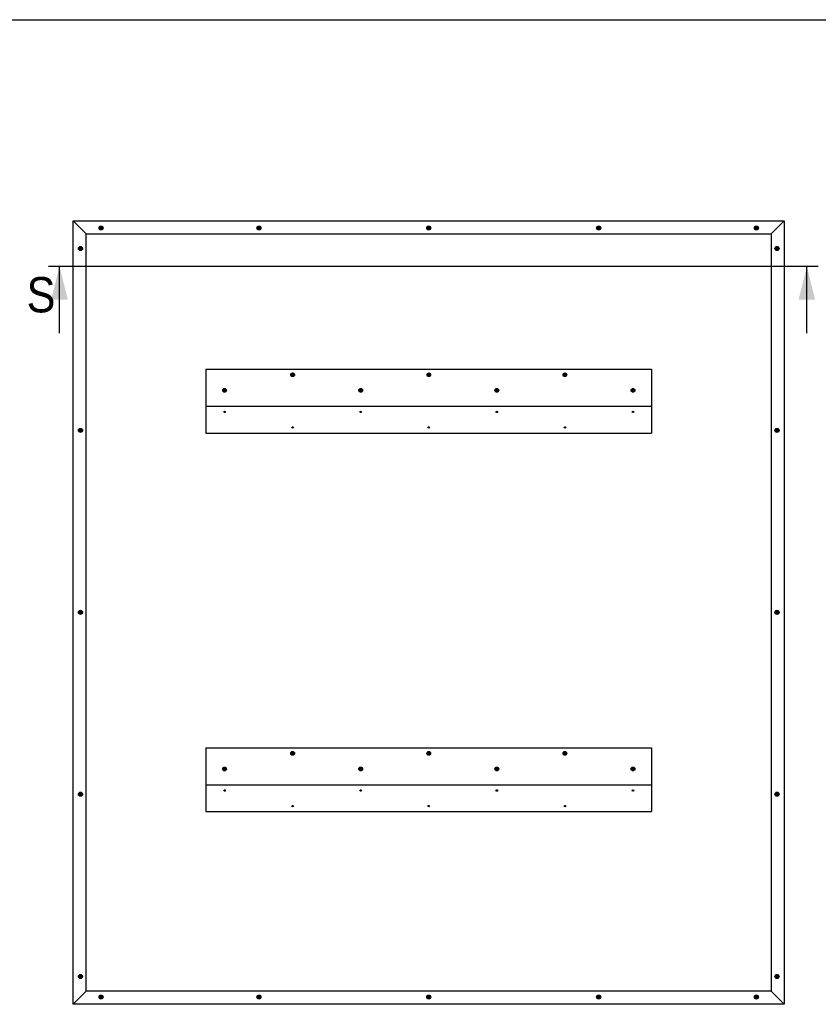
# Model space of a CAD drawing. Header units: millimetres. Extents: x 82 to 6232, y 70 to 4375.
# Tile 3 of 4: x 2470 to 4621, y 1722 to 4375. Entities that reach past the tile are written whole.
import ezdxf

# ---------------------------------------------------------------- set-up
doc = ezdxf.new("R2010")
doc.units = ezdxf.units.MM
doc.header["$LTSCALE"] = 15
doc.linetypes.add('SLD-Solido', pattern=[0])
doc.layers.add('QUOTE', color=1, linetype='SLD-Solido')
doc.layers.add('SEZIONI', color=9, linetype='SLD-Solido')
doc.styles.add('SLDTEXTSTYLE3', font='GOTHIC.TTF', dxfattribs={"width": 0.913})

msp = doc.modelspace()

# ---------------------------------------------------------------- linework, layer by layer
for p, q in [((2614.07, 3833.1), (4529.07, 3833.1)), ((2649.07, 3798.1), (2614.07, 3833.1)), ((2614.07, 1722.1), (2614.07, 3833.1)), ((4529.07, 3833.1), (4494.07, 3798.1)), ((4529.07, 3833.1), (4529.07, 1722.1)), ((2649.07, 3798.1), (4494.07, 3798.1)), ((2649.07, 1757.1), (2649.07, 3798.1)), ((2688.46, 3813.86), (2686.66, 3813.11)), ((2686.66, 3813.11), (2687.02, 3812.24)), ((2687.02, 3812.24), (2688.82, 3812.98)), ((2688.58, 3816.01), (2687.71, 3815.65)), ((2687.71, 3815.65), (2688.46, 3813.86)), ((2689.33, 3814.22), (2688.58, 3816.01)), ((2688.82, 3812.98), (2689.56, 3811.19)), ((2691.12, 3814.96), (2689.33, 3814.22)), ((2689.56, 3811.19), (2690.43, 3811.55)), ((2689.69, 3813.35), (2691.48, 3814.09)), ((2690.43, 3811.55), (2689.69, 3813.35)), ((2691.48, 3814.09), (2691.12, 3814.96)), ((3113.46, 3813.86), (3111.66, 3813.11)), ((3111.66, 3813.11), (3112.02, 3812.24)), ((3112.02, 3812.24), (3113.82, 3812.98)), ((3113.58, 3816.01), (3112.71, 3815.65)), ((3112.71, 3815.65), (3113.46, 3813.86)), ((3114.33, 3814.22), (3113.58, 3816.01)), ((3113.82, 3812.98), (3114.56, 3811.19)), ((3116.12, 3814.96), (3114.33, 3814.22)), ((3114.56, 3811.19), (3115.43, 3811.55)), ((3114.69, 3813.35), (3116.48, 3814.09)), ((3115.43, 3811.55), (3114.69, 3813.35)), ((3116.48, 3814.09), (3116.12, 3814.96)), ((3570.96, 3813.86), (3569.16, 3813.11)), ((3569.16, 3813.11), (3569.52, 3812.24)), ((3569.52, 3812.24), (3571.32, 3812.98)), ((3571.08, 3816.01), (3570.21, 3815.65)), ((3570.21, 3815.65), (3570.96, 3813.86)), ((3571.83, 3814.22), (3571.08, 3816.01)), ((3571.32, 3812.98), (3572.06, 3811.19)), ((3573.62, 3814.96), (3571.83, 3814.22)), ((3572.06, 3811.19), (3572.93, 3811.55)), ((3572.19, 3813.35), (3573.98, 3814.09)), ((3572.93, 3811.55), (3572.19, 3813.35)), ((3573.98, 3814.09), (3573.62, 3814.96)), ((4028.46, 3813.86), (4026.66, 3813.11)), ((4026.66, 3813.11), (4027.02, 3812.24)), ((4027.02, 3812.24), (4028.82, 3812.98)), ((4028.58, 3816.01), (4027.71, 3815.65)), ((4027.71, 3815.65), (4028.46, 3813.86)), ((4029.33, 3814.22), (4028.58, 3816.01)), ((4028.82, 3812.98), (4029.56, 3811.19)), ((4031.12, 3814.96), (4029.33, 3814.22)), ((4029.56, 3811.19), (4030.43, 3811.55)), ((4029.69, 3813.35), (4031.48, 3814.09)), ((4030.43, 3811.55), (4029.69, 3813.35)), ((4031.48, 3814.09), (4031.12, 3814.96)), ((4453.46, 3813.86), (4451.66, 3813.11)), ((4451.66, 3813.11), (4452.02, 3812.24)), ((4452.02, 3812.24), (4453.82, 3812.98)), ((4453.58, 3816.01), (4452.71, 3815.65)), ((4452.71, 3815.65), (4453.46, 3813.86)), ((4454.33, 3814.22), (4453.58, 3816.01)), ((4453.82, 3812.98), (4454.56, 3811.19)), ((4456.12, 3814.96), (4454.33, 3814.22)), ((4454.56, 3811.19), (4455.43, 3811.55)), ((4454.69, 3813.35), (4456.48, 3814.09)), ((4455.43, 3811.55), (4454.69, 3813.35)), ((4456.48, 3814.09), (4456.12, 3814.96)), ((4494.07, 3798.1), (4494.07, 1757.1)), ((2633.1, 3758.57), (2631.16, 3758.57)), ((2631.16, 3758.57), (2631.16, 3757.63)), ((2631.16, 3757.63), (2633.1, 3757.63)), ((2634.04, 3760.52), (2633.1, 3760.52)), ((2633.1, 3760.52), (2633.1, 3758.57)), ((2633.1, 3757.63), (2633.1, 3755.68)), ((2633.1, 3755.68), (2634.04, 3755.68)), ((2634.04, 3758.57), (2634.04, 3760.52)), ((2635.99, 3758.57), (2634.04, 3758.57)), ((2634.04, 3755.68), (2634.04, 3757.63)), ((2634.04, 3757.63), (2635.99, 3757.63)), ((2635.99, 3757.63), (2635.99, 3758.57)), ((4508.96, 3758.36), (4507.16, 3757.61)), ((4507.16, 3757.61), (4507.52, 3756.74)), ((4507.52, 3756.74), (4509.32, 3757.48)), ((4509.08, 3760.51), (4508.21, 3760.15)), ((4508.21, 3760.15), (4508.96, 3758.36)), ((4509.83, 3758.72), (4509.08, 3760.51)), ((4509.32, 3757.48), (4510.06, 3755.69)), ((4511.62, 3759.46), (4509.83, 3758.72)), ((4510.06, 3755.69), (4510.93, 3756.05)), ((4510.19, 3757.85), (4511.98, 3758.59)), ((4510.93, 3756.05), (4510.19, 3757.85)), ((4511.98, 3758.59), (4511.62, 3759.46)), ((2971.57, 3433.1), (2971.57, 3333.1)), ((2971.57, 3433.1), (4171.57, 3433.1)), ((4171.57, 3433.1), (4171.57, 3333.1)), ((3204.29, 3418.36), (3202.49, 3417.61)), ((3202.49, 3417.61), (3202.86, 3416.74)), ((3202.86, 3416.74), (3204.65, 3417.48)), ((3204.42, 3420.51), (3203.55, 3420.15)), ((3203.55, 3420.15), (3204.29, 3418.36)), ((3205.16, 3418.72), (3204.42, 3420.51)), ((3204.65, 3417.48), (3205.4, 3415.69)), ((3206.96, 3419.46), (3205.16, 3418.72)), ((3205.4, 3415.69), (3206.27, 3416.05)), ((3205.52, 3417.85), (3207.32, 3418.59)), ((3206.27, 3416.05), (3205.52, 3417.85)), ((3207.32, 3418.59), (3206.96, 3419.46)), ((3570.96, 3418.36), (3569.16, 3417.61)), ((3569.16, 3417.61), (3569.52, 3416.74)), ((3569.52, 3416.74), (3571.32, 3417.48)), ((3571.08, 3420.51), (3570.21, 3420.15)), ((3570.21, 3420.15), (3570.96, 3418.36)), ((3571.83, 3418.72), (3571.08, 3420.51)), ((3571.32, 3417.48), (3572.06, 3415.69)), ((3573.62, 3419.46), (3571.83, 3418.72)), ((3572.06, 3415.69), (3572.93, 3416.05)), ((3572.19, 3417.85), (3573.98, 3418.59)), ((3572.93, 3416.05), (3572.19, 3417.85)), ((3573.98, 3418.59), (3573.62, 3419.46)), ((3937.62, 3418.36), (3935.83, 3417.61)), ((3935.83, 3417.61), (3936.19, 3416.74)), ((3936.19, 3416.74), (3937.98, 3417.48)), ((3937.75, 3420.51), (3936.88, 3420.15)), ((3936.88, 3420.15), (3937.62, 3418.36)), ((3938.49, 3418.72), (3937.75, 3420.51)), ((3937.98, 3417.48), (3938.73, 3415.69)), ((3940.29, 3419.46), (3938.49, 3418.72)), ((3938.73, 3415.69), (3939.6, 3416.05)), ((3938.86, 3417.85), (3940.65, 3418.59)), ((3939.6, 3416.05), (3938.86, 3417.85)), ((3940.65, 3418.59), (3940.29, 3419.46)), ((3021.1, 3376.57), (3019.16, 3376.57)), ((3019.16, 3376.57), (3019.16, 3375.63)), ((3019.16, 3375.63), (3021.1, 3375.63)), ((3021.1, 3378.52), (3021.1, 3376.57)), ((3022.04, 3378.52), (3021.1, 3378.52)), ((3021.1, 3375.63), (3021.1, 3373.68)), ((3021.1, 3373.68), (3022.04, 3373.68)), ((3022.04, 3376.57), (3022.04, 3378.52)), ((3023.99, 3376.57), (3022.04, 3376.57)), ((3022.04, 3373.68), (3022.04, 3375.63)), ((3022.04, 3375.63), (3023.99, 3375.63)), ((3023.99, 3375.63), (3023.99, 3376.57)), ((3387.62, 3376.36), (3385.83, 3375.61)), ((3385.83, 3375.61), (3386.19, 3374.74)), ((3386.19, 3374.74), (3387.98, 3375.48)), ((3387.75, 3378.51), (3386.88, 3378.15)), ((3386.88, 3378.15), (3387.62, 3376.36)), ((3388.49, 3376.72), (3387.75, 3378.51)), ((3387.98, 3375.48), (3388.73, 3373.69)), ((3390.29, 3377.46), (3388.49, 3376.72)), ((3388.73, 3373.69), (3389.6, 3374.05)), ((3388.86, 3375.85), (3390.65, 3376.59)), ((3389.6, 3374.05), (3388.86, 3375.85)), ((3390.65, 3376.59), (3390.29, 3377.46)), ((3754.29, 3376.36), (3752.49, 3375.61)), ((3752.49, 3375.61), (3752.86, 3374.74)), ((3752.86, 3374.74), (3754.65, 3375.48)), ((3754.42, 3378.51), (3753.55, 3378.15)), ((3753.55, 3378.15), (3754.29, 3376.36)), ((3755.16, 3376.72), (3754.42, 3378.51)), ((3754.65, 3375.48), (3755.4, 3373.69)), ((3756.96, 3377.46), (3755.16, 3376.72)), ((3755.4, 3373.69), (3756.27, 3374.05)), ((3755.52, 3375.85), (3757.32, 3376.59)), ((3756.27, 3374.05), (3755.52, 3375.85)), ((3757.32, 3376.59), (3756.96, 3377.46)), ((4120.96, 3376.36), (4119.16, 3375.61)), ((4119.16, 3375.61), (4119.52, 3374.74)), ((4119.52, 3374.74), (4121.32, 3375.48)), ((4121.08, 3378.51), (4120.21, 3378.15)), ((4120.21, 3378.15), (4120.96, 3376.36)), ((4121.83, 3376.72), (4121.08, 3378.51)), ((4121.32, 3375.48), (4122.06, 3373.69)), ((4123.62, 3377.46), (4121.83, 3376.72)), ((4122.06, 3373.69), (4122.93, 3374.05)), ((4122.19, 3375.85), (4123.98, 3376.59)), ((4122.93, 3374.05), (4122.19, 3375.85)), ((4123.98, 3376.59), (4123.62, 3377.46)), ((2971.57, 3333.1), (4171.57, 3333.1)), ((2971.57, 3333.1), (2971.57, 3261.1)), ((4171.57, 3333.1), (4171.57, 3261.1)), ((2632.96, 3268.36), (2631.16, 3267.61)), ((2631.16, 3267.61), (2631.52, 3266.74)), ((2631.52, 3266.74), (2633.32, 3267.48)), ((2633.08, 3270.51), (2632.21, 3270.15)), ((2632.21, 3270.15), (2632.96, 3268.36)), ((2633.83, 3268.72), (2633.08, 3270.51)), ((2633.32, 3267.48), (2634.06, 3265.69)), ((2635.62, 3269.46), (2633.83, 3268.72)), ((2634.06, 3265.69), (2634.93, 3266.05)), ((2634.19, 3267.85), (2635.98, 3268.59)), ((2634.93, 3266.05), (2634.19, 3267.85)), ((2635.98, 3268.59), (2635.62, 3269.46)), ((4508.96, 3268.36), (4507.16, 3267.61)), ((4507.16, 3267.61), (4507.52, 3266.74)), ((4507.52, 3266.74), (4509.32, 3267.48)), ((4509.08, 3270.51), (4508.21, 3270.15)), ((4508.21, 3270.15), (4508.96, 3268.36)), ((4509.83, 3268.72), (4509.08, 3270.51)), ((4509.32, 3267.48), (4510.06, 3265.69)), ((4511.62, 3269.46), (4509.83, 3268.72)), ((4510.06, 3265.69), (4510.93, 3266.05)), ((4510.19, 3267.85), (4511.98, 3268.59)), ((4510.93, 3266.05), (4510.19, 3267.85)), ((4511.98, 3268.59), (4511.62, 3269.46)), ((2971.57, 3261.1), (4171.57, 3261.1)), ((2632.96, 2778.36), (2631.16, 2777.61)), ((2631.16, 2777.61), (2631.52, 2776.74)), ((2631.52, 2776.74), (2633.32, 2777.48)), ((2633.08, 2780.51), (2632.21, 2780.15)), ((2632.21, 2780.15), (2632.96, 2778.36)), ((2633.83, 2778.72), (2633.08, 2780.51)), ((2633.32, 2777.48), (2634.06, 2775.69)), ((2635.62, 2779.46), (2633.83, 2778.72)), ((2634.06, 2775.69), (2634.93, 2776.05)), ((2634.19, 2777.85), (2635.98, 2778.59)), ((2634.93, 2776.05), (2634.19, 2777.85)), ((2635.98, 2778.59), (2635.62, 2779.46)), ((4508.96, 2778.36), (4507.16, 2777.61)), ((4507.16, 2777.61), (4507.52, 2776.74)), ((4507.52, 2776.74), (4509.32, 2777.48)), ((4509.08, 2780.51), (4508.21, 2780.15)), ((4508.21, 2780.15), (4508.96, 2778.36)), ((4509.83, 2778.72), (4509.08, 2780.51)), ((4509.32, 2777.48), (4510.06, 2775.69)), ((4511.62, 2779.46), (4509.83, 2778.72)), ((4510.06, 2775.69), (4510.93, 2776.05)), ((4510.19, 2777.85), (4511.98, 2778.59)), ((4510.93, 2776.05), (4510.19, 2777.85)), ((4511.98, 2778.59), (4511.62, 2779.46)), ((2971.57, 2413.1), (4171.57, 2413.1)), ((2971.57, 2413.1), (2971.57, 2313.1)), ((3204.29, 2398.36), (3202.49, 2397.61)), ((3202.49, 2397.61), (3202.86, 2396.74)), ((3202.86, 2396.74), (3204.65, 2397.48)), ((3204.42, 2400.51), (3203.55, 2400.15)), ((3203.55, 2400.15), (3204.29, 2398.36)), ((3205.16, 2398.72), (3204.42, 2400.51)), ((3204.65, 2397.48), (3205.4, 2395.69)), ((3206.96, 2399.46), (3205.16, 2398.72)), ((3205.4, 2395.69), (3206.27, 2396.05)), ((3205.52, 2397.85), (3207.32, 2398.59)), ((3206.27, 2396.05), (3205.52, 2397.85)), ((3207.32, 2398.59), (3206.96, 2399.46)), ((3570.96, 2398.36), (3569.16, 2397.61)), ((3569.16, 2397.61), (3569.52, 2396.74)), ((3569.52, 2396.74), (3571.32, 2397.48)), ((3571.08, 2400.51), (3570.21, 2400.15)), ((3570.21, 2400.15), (3570.96, 2398.36)), ((3571.83, 2398.72), (3571.08, 2400.51)), ((3571.32, 2397.48), (3572.06, 2395.69)), ((3573.62, 2399.46), (3571.83, 2398.72)), ((3572.06, 2395.69), (3572.93, 2396.05)), ((3572.19, 2397.85), (3573.98, 2398.59)), ((3572.93, 2396.05), (3572.19, 2397.85)), ((3573.98, 2398.59), (3573.62, 2399.46)), ((3937.77, 2398.57), (3935.82, 2398.57)), ((3935.82, 2398.57), (3935.82, 2397.63)), ((3935.82, 2397.63), (3937.77, 2397.63)), ((3938.71, 2400.52), (3937.77, 2400.52)), ((3937.77, 2400.52), (3937.77, 2398.57)), ((3937.77, 2397.63), (3937.77, 2395.68)), ((3937.77, 2395.68), (3938.71, 2395.68)), ((3938.71, 2398.57), (3938.71, 2400.52)), ((3940.66, 2398.57), (3938.71, 2398.57)), ((3938.71, 2395.68), (3938.71, 2397.63)), ((3938.71, 2397.63), (3940.66, 2397.63)), ((3940.66, 2397.63), (3940.66, 2398.57)), ((4171.57, 2413.1), (4171.57, 2313.1)), ((3020.96, 2356.36), (3019.16, 2355.61)), ((3019.16, 2355.61), (3019.52, 2354.74)), ((3019.52, 2354.74), (3021.32, 2355.48)), ((3021.08, 2358.51), (3020.21, 2358.15)), ((3020.21, 2358.15), (3020.96, 2356.36)), ((3021.83, 2356.72), (3021.08, 2358.51)), ((3021.32, 2355.48), (3022.06, 2353.69)), ((3023.62, 2357.46), (3021.83, 2356.72)), ((3022.06, 2353.69), (3022.93, 2354.05)), ((3022.19, 2355.85), (3023.98, 2356.59)), ((3022.93, 2354.05), (3022.19, 2355.85)), ((3023.98, 2356.59), (3023.62, 2357.46)), ((3387.62, 2356.36), (3385.83, 2355.61)), ((3385.83, 2355.61), (3386.19, 2354.74)), ((3386.19, 2354.74), (3387.98, 2355.48)), ((3387.75, 2358.51), (3386.88, 2358.15)), ((3386.88, 2358.15), (3387.62, 2356.36)), ((3388.49, 2356.72), (3387.75, 2358.51)), ((3387.98, 2355.48), (3388.73, 2353.69)), ((3390.29, 2357.46), (3388.49, 2356.72)), ((3388.73, 2353.69), (3389.6, 2354.05)), ((3388.86, 2355.85), (3390.65, 2356.59)), ((3389.6, 2354.05), (3388.86, 2355.85)), ((3390.65, 2356.59), (3390.29, 2357.46)), ((3754.43, 2356.57), (3752.49, 2356.57)), ((3752.49, 2356.57), (3752.49, 2355.63)), ((3752.49, 2355.63), (3754.43, 2355.63)), ((3755.38, 2358.52), (3754.43, 2358.52)), ((3754.43, 2358.52), (3754.43, 2356.57)), ((3754.43, 2355.63), (3754.43, 2353.68)), ((3754.43, 2353.68), (3755.38, 2353.68)), ((3755.38, 2356.57), (3755.38, 2358.52)), ((3757.32, 2356.57), (3755.38, 2356.57)), ((3755.38, 2353.68), (3755.38, 2355.63)), ((3755.38, 2355.63), (3757.32, 2355.63)), ((3757.32, 2355.63), (3757.32, 2356.57)), ((4121.1, 2356.57), (4119.16, 2356.57)), ((4119.16, 2356.57), (4119.16, 2355.63)), ((4119.16, 2355.63), (4121.1, 2355.63)), ((4122.04, 2358.52), (4121.1, 2358.52)), ((4121.1, 2358.52), (4121.1, 2356.57)), ((4121.1, 2355.63), (4121.1, 2353.68)), ((4121.1, 2353.68), (4122.04, 2353.68)), ((4122.04, 2356.57), (4122.04, 2358.52)), ((4123.99, 2356.57), (4122.04, 2356.57)), ((4122.04, 2353.68), (4122.04, 2355.63)), ((4122.04, 2355.63), (4123.99, 2355.63)), ((4123.99, 2355.63), (4123.99, 2356.57)), ((2971.57, 2313.1), (2971.57, 2241.1)), ((2971.57, 2313.1), (4171.57, 2313.1)), ((4171.57, 2313.1), (4171.57, 2241.1)), ((2632.96, 2288.36), (2631.16, 2287.61)), ((2631.16, 2287.61), (2631.52, 2286.74)), ((2631.52, 2286.74), (2633.32, 2287.48)), ((2633.08, 2290.51), (2632.21, 2290.15)), ((2632.21, 2290.15), (2632.96, 2288.36)), ((2633.83, 2288.72), (2633.08, 2290.51)), ((2633.32, 2287.48), (2634.06, 2285.69)), ((2635.62, 2289.46), (2633.83, 2288.72)), ((2634.06, 2285.69), (2634.93, 2286.05)), ((2634.19, 2287.85), (2635.98, 2288.59)), ((2634.93, 2286.05), (2634.19, 2287.85)), ((2635.98, 2288.59), (2635.62, 2289.46)), ((4508.96, 2288.36), (4507.16, 2287.61)), ((4507.16, 2287.61), (4507.52, 2286.74)), ((4507.52, 2286.74), (4509.32, 2287.48)), ((4509.08, 2290.51), (4508.21, 2290.15)), ((4508.21, 2290.15), (4508.96, 2288.36)), ((4509.83, 2288.72), (4509.08, 2290.51)), ((4509.32, 2287.48), (4510.06, 2285.69)), ((4511.62, 2289.46), (4509.83, 2288.72)), ((4510.06, 2285.69), (4510.93, 2286.05)), ((4510.19, 2287.85), (4511.98, 2288.59)), ((4510.93, 2286.05), (4510.19, 2287.85)), ((4511.98, 2288.59), (4511.62, 2289.46)), ((2971.57, 2241.1), (4171.57, 2241.1)), ((2632.96, 1797.36), (2631.16, 1796.61)), ((2631.16, 1796.61), (2631.52, 1795.74)), ((2631.52, 1795.74), (2633.32, 1796.48)), ((2633.08, 1799.51), (2632.21, 1799.15)), ((2632.21, 1799.15), (2632.96, 1797.36)), ((2633.83, 1797.72), (2633.08, 1799.51)), ((2633.32, 1796.48), (2634.06, 1794.69)), ((2635.62, 1798.46), (2633.83, 1797.72)), ((2634.06, 1794.69), (2634.93, 1795.05)), ((2634.19, 1796.85), (2635.98, 1797.59)), ((2634.93, 1795.05), (2634.19, 1796.85)), ((2635.98, 1797.59), (2635.62, 1798.46)), ((4508.96, 1797.36), (4507.16, 1796.61)), ((4507.16, 1796.61), (4507.52, 1795.74)), ((4507.52, 1795.74), (4509.32, 1796.48)), ((4509.08, 1799.51), (4508.21, 1799.15)), ((4508.21, 1799.15), (4508.96, 1797.36)), ((4509.83, 1797.72), (4509.08, 1799.51)), ((4509.32, 1796.48), (4510.06, 1794.69)), ((4511.62, 1798.46), (4509.83, 1797.72)), ((4510.06, 1794.69), (4510.93, 1795.05)), ((4510.19, 1796.85), (4511.98, 1797.59)), ((4510.93, 1795.05), (4510.19, 1796.85)), ((4511.98, 1797.59), (4511.62, 1798.46)), ((2614.07, 1722.1), (2649.07, 1757.1)), ((4494.07, 1757.1), (2649.07, 1757.1)), ((4494.07, 1757.1), (4529.07, 1722.1)), ((2688.46, 1741.86), (2686.66, 1741.11)), ((2686.66, 1741.11), (2687.02, 1740.24)), ((2687.02, 1740.24), (2688.82, 1740.98)), ((2688.58, 1744.01), (2687.71, 1743.65)), ((2687.71, 1743.65), (2688.46, 1741.86)), ((2689.33, 1742.22), (2688.58, 1744.01)), ((2688.82, 1740.98), (2689.56, 1739.19)), ((2691.12, 1742.96), (2689.33, 1742.22)), ((2689.56, 1739.19), (2690.43, 1739.55)), ((2689.69, 1741.35), (2691.48, 1742.09)), ((2690.43, 1739.55), (2689.69, 1741.35)), ((2691.48, 1742.09), (2691.12, 1742.96)), ((3113.46, 1741.86), (3111.66, 1741.11)), ((3111.66, 1741.11), (3112.02, 1740.24)), ((3112.02, 1740.24), (3113.82, 1740.98)), ((3113.58, 1744.01), (3112.71, 1743.65)), ((3112.71, 1743.65), (3113.46, 1741.86)), ((3114.33, 1742.22), (3113.58, 1744.01)), ((3113.82, 1740.98), (3114.56, 1739.19)), ((3116.12, 1742.96), (3114.33, 1742.22)), ((3114.56, 1739.19), (3115.43, 1739.55)), ((3114.69, 1741.35), (3116.48, 1742.09)), ((3115.43, 1739.55), (3114.69, 1741.35)), ((3116.48, 1742.09), (3116.12, 1742.96)), ((3570.96, 1741.86), (3569.16, 1741.11)), ((3569.16, 1741.11), (3569.52, 1740.24)), ((3569.52, 1740.24), (3571.32, 1740.98)), ((3571.08, 1744.01), (3570.21, 1743.65)), ((3570.21, 1743.65), (3570.96, 1741.86)), ((3571.83, 1742.22), (3571.08, 1744.01)), ((3571.32, 1740.98), (3572.06, 1739.19)), ((3573.62, 1742.96), (3571.83, 1742.22)), ((3572.06, 1739.19), (3572.93, 1739.55)), ((3572.19, 1741.35), (3573.98, 1742.09)), ((3572.93, 1739.55), (3572.19, 1741.35)), ((3573.98, 1742.09), (3573.62, 1742.96)), ((4028.46, 1741.86), (4026.66, 1741.11)), ((4026.66, 1741.11), (4027.02, 1740.24)), ((4027.02, 1740.24), (4028.82, 1740.98)), ((4028.58, 1744.01), (4027.71, 1743.65)), ((4027.71, 1743.65), (4028.46, 1741.86)), ((4029.33, 1742.22), (4028.58, 1744.01)), ((4028.82, 1740.98), (4029.56, 1739.19)), ((4031.12, 1742.96), (4029.33, 1742.22)), ((4029.56, 1739.19), (4030.43, 1739.55)), ((4029.69, 1741.35), (4031.48, 1742.09)), ((4030.43, 1739.55), (4029.69, 1741.35)), ((4031.48, 1742.09), (4031.12, 1742.96)), ((4453.46, 1741.86), (4451.66, 1741.11)), ((4451.66, 1741.11), (4452.02, 1740.24)), ((4452.02, 1740.24), (4453.82, 1740.98)), ((4453.58, 1744.01), (4452.71, 1743.65)), ((4452.71, 1743.65), (4453.46, 1741.86)), ((4454.33, 1742.22), (4453.58, 1744.01)), ((4453.82, 1740.98), (4454.56, 1739.19)), ((4456.12, 1742.96), (4454.33, 1742.22)), ((4454.56, 1739.19), (4455.43, 1739.55)), ((4454.69, 1741.35), (4456.48, 1742.09)), ((4455.43, 1739.55), (4454.69, 1741.35)), ((4456.48, 1742.09), (4456.12, 1742.96)), ((4529.07, 1722.1), (2614.07, 1722.1))]:
    msp.add_line(p, q)
for centre, radius in [((2689.07, 3813.6), 5.5), ((2689.07, 3813.6), 4.5), ((3114.07, 3813.6), 5.5), ((3114.07, 3813.6), 4.5), ((3571.57, 3813.6), 5.5), ((3571.57, 3813.6), 4.5), ((4029.07, 3813.6), 5.5), ((4029.07, 3813.6), 4.5), ((4454.07, 3813.6), 5.5), ((4454.07, 3813.6), 4.5), ((2633.57, 3758.1), 5.5), ((2633.57, 3758.1), 4.5), ((4509.57, 3758.1), 5.5), ((4509.57, 3758.1), 4.5), ((3204.91, 3418.1), 5), ((3204.91, 3418.1), 4.5), ((3571.57, 3418.1), 5), ((3571.57, 3418.1), 4.5), ((3938.24, 3418.1), 5), ((3938.24, 3418.1), 4.5), ((3021.57, 3376.1), 5), ((3021.57, 3376.1), 4.5), ((3388.24, 3376.1), 5), ((3388.24, 3376.1), 4.5), ((3754.91, 3376.1), 5), ((3754.91, 3376.1), 4.5), ((4121.57, 3376.1), 5), ((4121.57, 3376.1), 4.5), ((3021.57, 3318.1), 2), ((3388.24, 3318.1), 2), ((3754.91, 3318.1), 2), ((4121.57, 3318.1), 2), ((2633.57, 3268.1), 5.5), ((2633.57, 3268.1), 4.5), ((3204.91, 3276.1), 2), ((3571.57, 3276.1), 2), ((3938.24, 3276.1), 2), ((4509.57, 3268.1), 5.5), ((4509.57, 3268.1), 4.5), ((2633.57, 2778.1), 5.5), ((2633.57, 2778.1), 4.5), ((4509.57, 2778.1), 5.5), ((4509.57, 2778.1), 4.5), ((3204.91, 2398.1), 5), ((3204.91, 2398.1), 4.5), ((3571.57, 2398.1), 5), ((3571.57, 2398.1), 4.5), ((3938.24, 2398.1), 5), ((3938.24, 2398.1), 4.5), ((3021.57, 2356.1), 5), ((3388.24, 2356.1), 5), ((3754.91, 2356.1), 5), ((4121.57, 2356.1), 5), ((3021.57, 2356.1), 4.5), ((3388.24, 2356.1), 4.5), ((3754.91, 2356.1), 4.5), ((4121.57, 2356.1), 4.5), ((2633.57, 2288.1), 5.5), ((2633.57, 2288.1), 4.5), ((3021.57, 2298.1), 2), ((3388.24, 2298.1), 2), ((3754.91, 2298.1), 2), ((4121.57, 2298.1), 2), ((4509.57, 2288.1), 5.5), ((4509.57, 2288.1), 4.5), ((3204.91, 2256.1), 2), ((3571.57, 2256.1), 2), ((3938.24, 2256.1), 2), ((2633.57, 1797.1), 5.5), ((2633.57, 1797.1), 4.5), ((4509.57, 1797.1), 5.5), ((4509.57, 1797.1), 4.5), ((2689.07, 1741.6), 5.5), ((2689.07, 1741.6), 4.5), ((3114.07, 1741.6), 5.5), ((3114.07, 1741.6), 4.5), ((3571.57, 1741.6), 5.5), ((3571.57, 1741.6), 4.5), ((4029.07, 1741.6), 5.5), ((4029.07, 1741.6), 4.5), ((4454.07, 1741.6), 5.5), ((4454.07, 1741.6), 4.5)]:
    msp.add_circle(centre, radius)
at = {"layer": 'QUOTE', "color": 7, "true_color": 0xffffff}
msp.add_line((82.06, 4374.61), (6231.76, 4374.61), dxfattribs=at)
at = {"layer": 'SEZIONI'}
msp.add_line((4619.93, 3710.1), (2546.98, 3710.1), dxfattribs=at)
at = {"layer": 'SEZIONI', "linetype": 'SLD-Solido'}
for p, q in [((2576.98, 3530.1), (2576.98, 3710.1)), ((4589.93, 3530.1), (4589.93, 3710.1))]:
    msp.add_line(p, q, dxfattribs=at)
at = {"layer": 'SEZIONI'}
for points in [[(2576.98, 3710.1), (2554.48, 3620.1), (2599.48, 3620.1)], [(4589.93, 3710.1), (4567.43, 3620.1), (4612.43, 3620.1)]]:
    msp.add_solid(points, dxfattribs=at)

# ---------------------------------------------------------------- texts
at = {"layer": 'SEZIONI', "insert": (2488.43, 3681.34), "char_height": 95.25, "attachment_point": 1, "style": 'SLDTEXTSTYLE3'}
msp.add_mtext('S', dxfattribs=at)

doc.saveas('drawing.dxf')
